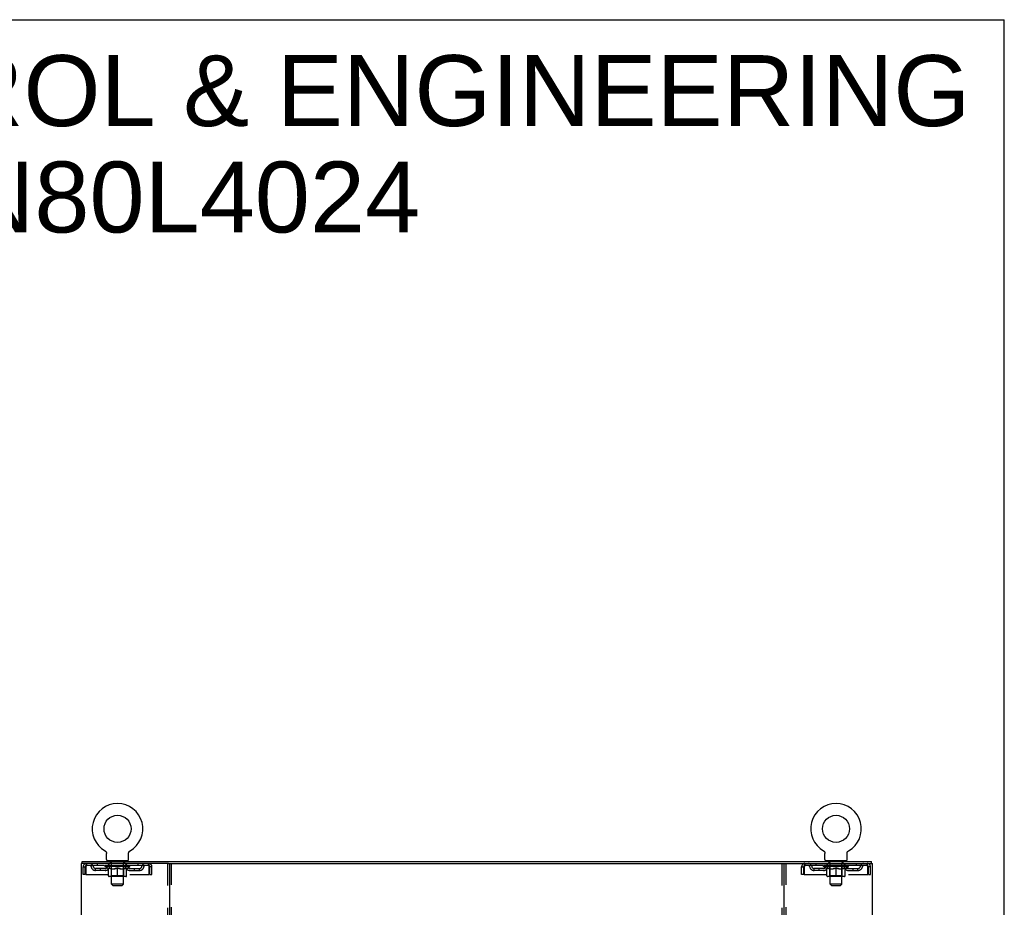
# Model space of a CAD drawing. Header units: inches. Extents: x 0 to 204, y 0 to 132.
# Tile 112 of 112: x 154 to 204, y 87 to 132. Entities that reach past the tile are written whole.
import ezdxf

# ---------------------------------------------------------------- set-up
doc = ezdxf.new("R2010")
doc.units = ezdxf.units.IN
doc.header["$LTSCALE"] = 11.243375
doc.header["$MEASUREMENT"] = 0
doc.linetypes.add('HIDDEN', pattern=[0.2, 0.1, -0.1])
doc.layers.get('0').update_dxf_attribs({"linetype": 'CONTINUOUS'})
doc.layers.add('DEFAULT_2', color=8, linetype='HIDDEN')
doc.layers.add('DIMENSIONS', color=7, linetype='CONTINUOUS')
doc.styles.get("Standard").update_dxf_attribs({"font": 'arial.ttf'})

msp = doc.modelspace()

# ---------------------------------------------------------------- linework, layer by layer
at = {"color": 7, "linetype": 'Continuous'}
for p, q in [((0, 132.275), (204.425, 132.275)), ((204.425, 0), (204.425, 132.275)), ((158.69, 89.998), (158.69, 89.998)), ((158.69, 89.998), (158.694, 89.995)), ((158.692, 89.996), (158.691, 89.997)), ((158.694, 89.995), (158.698, 89.992)), ((158.698, 89.992), (158.703, 89.989)), ((158.702, 89.99), (158.707, 89.986)), ((158.706, 89.987), (158.711, 89.983)), ((158.71, 89.983), (158.714, 89.98)), ((158.714, 89.98), (158.718, 89.977)), ((158.718, 89.977), (158.722, 89.973)), ((158.722, 89.973), (158.725, 89.969)), ((158.725, 89.969), (158.729, 89.965)), ((158.728, 89.966), (158.732, 89.961)), ((158.732, 89.962), (158.735, 89.957)), ((158.735, 89.958), (158.738, 89.953)), ((158.738, 89.953), (158.741, 89.949)), ((158.74, 89.949), (158.743, 89.945)), ((158.743, 89.945), (158.746, 89.94)), ((158.746, 89.94), (158.748, 89.936)), ((158.748, 89.936), (158.75, 89.931)), ((158.75, 89.931), (158.752, 89.926)), ((158.752, 89.927), (158.754, 89.922)), ((158.754, 89.922), (158.755, 89.917)), ((158.755, 89.917), (158.757, 89.912)), ((158.757, 89.912), (158.758, 89.907)), ((158.758, 89.907), (158.759, 89.902)), ((158.759, 89.902), (158.76, 89.897)), ((158.76, 89.897), (158.761, 89.892)), ((158.761, 89.892), (158.762, 89.887)), ((158.762, 89.877), (158.762, 89.873)), ((158.762, 89.559), (158.762, 89.873)), ((159.887, 89.559), (159.887, 89.873)), ((159.888, 89.887), (159.889, 89.892)), ((159.888, 89.882), (159.888, 89.887)), ((159.889, 89.892), (159.89, 89.897)), ((159.89, 89.897), (159.891, 89.902)), ((159.891, 89.902), (159.892, 89.907)), ((159.892, 89.907), (159.893, 89.912)), ((159.893, 89.912), (159.894, 89.917)), ((159.894, 89.917), (159.896, 89.922)), ((159.896, 89.922), (159.898, 89.927)), ((159.898, 89.926), (159.9, 89.931)), ((159.9, 89.931), (159.902, 89.936)), ((159.902, 89.936), (159.904, 89.94)), ((159.904, 89.94), (159.907, 89.945)), ((159.907, 89.945), (159.91, 89.949)), ((159.909, 89.949), (159.912, 89.953)), ((159.912, 89.953), (159.915, 89.958)), ((159.915, 89.957), (159.918, 89.962)), ((159.918, 89.961), (159.922, 89.966)), ((159.921, 89.965), (159.925, 89.969)), ((159.925, 89.969), (159.928, 89.973)), ((159.928, 89.973), (159.932, 89.977)), ((159.932, 89.977), (159.936, 89.98)), ((159.936, 89.98), (159.94, 89.983)), ((159.939, 89.983), (159.943, 89.987)), ((159.943, 89.986), (159.948, 89.99)), ((159.947, 89.989), (159.952, 89.992)), ((159.952, 89.992), (159.956, 89.995)), ((159.952, 89.992), (159.953, 89.993)), ((159.956, 89.995), (159.96, 89.998)), ((159.959, 89.997), (159.958, 89.996)), ((159.96, 89.998), (159.96, 89.998)), ((195.232, 89.998), (195.232, 89.998)), ((195.232, 89.998), (195.236, 89.995)), ((195.234, 89.996), (195.233, 89.997)), ((195.236, 89.995), (195.24, 89.992)), ((195.24, 89.992), (195.245, 89.989)), ((195.244, 89.99), (195.249, 89.986)), ((195.248, 89.987), (195.253, 89.983)), ((195.252, 89.983), (195.256, 89.98)), ((195.256, 89.98), (195.26, 89.977)), ((195.26, 89.977), (195.264, 89.973)), ((195.264, 89.973), (195.267, 89.969)), ((195.267, 89.969), (195.271, 89.965)), ((195.27, 89.966), (195.274, 89.961)), ((195.274, 89.962), (195.277, 89.957)), ((195.277, 89.958), (195.28, 89.953)), ((195.28, 89.953), (195.283, 89.949)), ((195.282, 89.949), (195.285, 89.945)), ((195.285, 89.945), (195.288, 89.94)), ((195.288, 89.94), (195.29, 89.936)), ((195.29, 89.936), (195.292, 89.931)), ((195.292, 89.931), (195.294, 89.926)), ((195.294, 89.927), (195.296, 89.922)), ((195.296, 89.922), (195.297, 89.917)), ((195.297, 89.917), (195.299, 89.912)), ((195.299, 89.912), (195.3, 89.907)), ((195.3, 89.907), (195.301, 89.902)), ((195.301, 89.902), (195.302, 89.897)), ((195.302, 89.897), (195.303, 89.892)), ((195.303, 89.892), (195.304, 89.887)), ((195.304, 89.877), (195.304, 89.873)), ((195.304, 89.559), (195.304, 89.873)), ((196.429, 89.559), (196.429, 89.873)), ((196.43, 89.887), (196.431, 89.892)), ((196.43, 89.882), (196.43, 89.887)), ((196.431, 89.892), (196.432, 89.897)), ((196.432, 89.897), (196.433, 89.902)), ((196.433, 89.902), (196.434, 89.907)), ((196.434, 89.907), (196.435, 89.912)), ((196.435, 89.912), (196.436, 89.917)), ((196.436, 89.917), (196.438, 89.922)), ((196.438, 89.922), (196.44, 89.927)), ((196.44, 89.926), (196.442, 89.931)), ((196.442, 89.931), (196.444, 89.936)), ((196.444, 89.936), (196.446, 89.94)), ((196.446, 89.94), (196.449, 89.945)), ((196.449, 89.945), (196.452, 89.949)), ((196.451, 89.949), (196.454, 89.953)), ((196.454, 89.953), (196.457, 89.958)), ((196.457, 89.957), (196.46, 89.962)), ((196.46, 89.961), (196.464, 89.966)), ((196.463, 89.965), (196.467, 89.969)), ((196.467, 89.969), (196.47, 89.973)), ((196.47, 89.973), (196.474, 89.977)), ((196.474, 89.977), (196.478, 89.98)), ((196.478, 89.98), (196.482, 89.983)), ((196.481, 89.983), (196.485, 89.987)), ((196.485, 89.986), (196.49, 89.99)), ((196.489, 89.989), (196.494, 89.992)), ((196.494, 89.992), (196.498, 89.995)), ((196.494, 89.992), (196.495, 89.993)), ((196.498, 89.995), (196.502, 89.998)), ((196.501, 89.997), (196.5, 89.996)), ((157.523, 89.356), (157.523, 89.46)), ((158.825, 89.49), (158.825, 89.46)), ((159.825, 89.49), (158.825, 89.49)), ((159.825, 89.49), (159.825, 89.46)), ((161.912, 89.356), (193.28, 89.356)), ((195.367, 89.49), (195.367, 89.46)), ((196.367, 89.49), (195.367, 89.49)), ((196.367, 89.49), (196.367, 89.46)), ((197.669, 89.356), (197.669, 89.46))]:
    msp.add_line(p, q, dxfattribs=at)
at = {"color": 3, "linetype": 'Continuous'}
for p, q in [((157.471, 89.356), (157.471, 9.564)), ((161.912, 89.356), (157.471, 89.356)), ((157.523, 89.46), (197.669, 89.46)), ((161.971, 89.356), (161.971, 9.564)), ((193.221, 9.564), (193.221, 89.356)), ((193.28, 89.356), (197.721, 89.356)), ((197.721, 9.564), (197.721, 89.356))]:
    msp.add_line(p, q, dxfattribs=at)
at = {"color": 7, "linetype": 'Continuous'}
for points in [[(158.762, 89.887), (158.762, 89.882), (158.762, 89.877)], [(159.887, 89.873), (159.888, 89.877), (159.888, 89.882)], [(159.887, 89.873), (159.888, 89.877), (159.888, 89.882)], [(195.304, 89.887), (195.304, 89.882), (195.304, 89.877)], [(196.429, 89.873), (196.43, 89.877), (196.43, 89.882)], [(196.429, 89.873), (196.43, 89.877), (196.43, 89.882)]]:
    msp.add_lwpolyline(points, dxfattribs=at)
for centre in [(159.325, 91.118), (195.867, 91.118)]:
    msp.add_circle(centre, 0.688, dxfattribs=at)
for centre, radius, start, end in [((159.325, 91.118), 1.288, 299.5053, 240.4947), ((195.867, 91.118), 1.288, 299.5053, 240.4947), ((158.831, 89.559), 0.069, 180, 265), ((159.818, 89.559), 0.069, 275, 360), ((195.373, 89.559), 0.069, 180, 265), ((196.36, 89.559), 0.069, 275, 360)]:
    msp.add_arc(centre, radius, start, end, dxfattribs=at)
at = {"layer": 'DEFAULT_2', "color": 8, "linetype": 'HIDDEN'}
for p, q in [((158.69, 89.998), (158.69, 89.998)), ((158.697, 89.993), (158.698, 89.992)), ((195.239, 89.993), (195.24, 89.992)), ((196.502, 89.998), (196.502, 89.998)), ((157.575, 88.793), (157.575, 89.189)), ((157.575, 89.189), (157.679, 89.189)), ((157.679, 88.793), (157.679, 89.189)), ((157.709, 89.189), (157.709, 88.793)), ((157.742, 89.356), (157.742, 89.252)), ((160.908, 89.252), (157.742, 89.252)), ((158.294, 89.356), (158.294, 89.252)), ((158.692, 89.205), (158.692, 89.252)), ((158.851, 89.093), (158.692, 89.205)), ((159.958, 89.205), (158.692, 89.205)), ((158.701, 89.245), (158.701, 89.252)), ((158.71, 89.242), (158.71, 89.245)), ((158.71, 89.242), (159.94, 89.242)), ((158.719, 89.242), (158.719, 89.245)), ((158.72, 89.242), (158.72, 89.245)), ((158.73, 89.245), (158.73, 89.252)), ((158.746, 89.242), (158.746, 89.245)), ((158.748, 89.242), (158.748, 89.245)), ((158.777, 89.245), (158.777, 89.252)), ((158.791, 89.242), (158.791, 89.245)), ((158.794, 89.242), (158.794, 89.245)), ((158.998, 89.245), (158.797, 89.245)), ((158.84, 89.245), (158.84, 89.252)), ((158.841, 89.242), (158.841, 89.245)), ((158.842, 89.242), (158.842, 89.245)), ((158.845, 89.242), (158.845, 89.245)), ((158.852, 89.242), (158.852, 89.245)), ((158.852, 89.242), (158.852, 89.245)), ((158.856, 89.242), (158.856, 89.245)), ((158.859, 89.242), (158.859, 89.246)), ((158.861, 88.73), (158.861, 89.137)), ((158.863, 89.242), (158.863, 89.245)), ((158.878, 89.242), (158.878, 89.245)), ((158.887, 89.252), (158.887, 89.356)), ((158.896, 89.242), (158.896, 89.247)), ((158.896, 89.242), (158.896, 89.245)), ((158.916, 89.242), (158.916, 89.245)), ((158.916, 89.242), (158.916, 89.245)), ((158.918, 89.245), (158.918, 89.252)), ((158.922, 89.49), (158.922, 89.46)), ((158.928, 89.242), (158.928, 89.245)), ((158.932, 89.242), (158.932, 89.245)), ((158.941, 89.242), (158.941, 89.245)), ((158.952, 89.242), (158.952, 89.249)), ((158.96, 89.4), (158.96, 89.48)), ((158.968, 89.242), (158.968, 89.245)), ((159.03, 89.39), (158.97, 89.39)), ((158.971, 89.242), (158.971, 89.245)), ((158.998, 89.242), (158.998, 89.245)), ((159.065, 89.245), (159.003, 89.245)), ((159.008, 89.245), (159.008, 89.252)), ((159.012, 88.733), (159.012, 89.202)), ((159.015, 89.242), (159.015, 89.245)), ((159.02, 89.242), (159.02, 89.245)), ((159.025, 88.309), (159.025, 89.38)), ((159.026, 89.242), (159.026, 89.25)), ((159.03, 89.242), (159.03, 89.245)), ((159.041, 89.242), (159.041, 89.245)), ((159.065, 89.242), (159.065, 89.245)), ((159.14, 89.245), (159.081, 89.245)), ((159.101, 89.242), (159.101, 89.245)), ((159.108, 89.245), (159.108, 89.252)), ((159.112, 89.242), (159.112, 89.245)), ((159.114, 89.242), (159.114, 89.251)), ((159.117, 89.242), (159.117, 89.245)), ((159.125, 89.242), (159.125, 89.245)), ((159.14, 89.242), (159.14, 89.245)), ((159.22, 89.245), (159.166, 89.245)), ((159.179, 89.242), (159.179, 89.245)), ((159.211, 89.245), (159.288, 89.249)), ((159.215, 89.245), (159.215, 89.252)), ((159.216, 89.251), (159.215, 89.252)), ((159.216, 89.245), (159.216, 89.251)), ((159.216, 89.242), (159.216, 89.245)), ((159.219, 89.242), (159.219, 89.245)), ((159.22, 89.242), (159.22, 89.245)), ((159.221, 89.242), (159.221, 89.245)), ((159.256, 89.245), (159.32, 89.245)), ((159.261, 89.242), (159.261, 89.245)), ((159.267, 89.245), (159.267, 89.248)), ((159.288, 89.245), (159.288, 89.249)), ((159.304, 89.242), (159.304, 89.245)), ((159.322, 89.245), (159.322, 89.245)), ((159.322, 89.242), (159.322, 89.245)), ((159.322, 89.242), (159.322, 89.245)), ((159.325, 89.245), (159.325, 89.252)), ((159.325, 89.252), (159.439, 89.245)), ((159.325, 88.693), (159.325, 89.137)), ((159.328, 89.242), (159.328, 89.245)), ((159.328, 89.242), (159.328, 89.245)), ((159.328, 89.245), (159.328, 89.245)), ((159.346, 89.242), (159.346, 89.245)), ((159.346, 89.245), (159.394, 89.245)), ((159.388, 89.242), (159.388, 89.245)), ((159.429, 89.242), (159.429, 89.245)), ((159.429, 89.242), (159.429, 89.245)), ((159.43, 89.245), (159.484, 89.245)), ((159.431, 89.242), (159.431, 89.245)), ((159.434, 89.251), (159.435, 89.252)), ((159.434, 89.245), (159.434, 89.251)), ((159.434, 89.242), (159.434, 89.245)), ((159.435, 89.245), (159.435, 89.252)), ((159.471, 89.242), (159.471, 89.245)), ((159.51, 89.242), (159.51, 89.245)), ((159.51, 89.245), (159.569, 89.245)), ((159.525, 89.242), (159.525, 89.245)), ((159.533, 89.242), (159.533, 89.245)), ((159.535, 89.242), (159.535, 89.251)), ((159.538, 89.242), (159.538, 89.245)), ((159.542, 89.245), (159.542, 89.252)), ((159.549, 89.242), (159.549, 89.245)), ((159.585, 89.242), (159.585, 89.245)), ((159.585, 89.245), (159.647, 89.245)), ((159.609, 89.242), (159.609, 89.245)), ((159.68, 89.39), (159.62, 89.39)), ((159.62, 89.242), (159.62, 89.245)), ((159.624, 89.242), (159.624, 89.25)), ((159.625, 88.309), (159.625, 89.38)), ((159.63, 89.242), (159.63, 89.245)), ((159.635, 89.242), (159.635, 89.245)), ((159.638, 88.733), (159.638, 89.202)), ((159.642, 89.245), (159.642, 89.252)), ((159.652, 89.242), (159.652, 89.245)), ((159.652, 89.245), (159.853, 89.245)), ((159.679, 89.242), (159.679, 89.245)), ((159.682, 89.242), (159.682, 89.245)), ((159.69, 89.4), (159.69, 89.48)), ((159.698, 89.242), (159.698, 89.249)), ((159.709, 89.242), (159.709, 89.245)), ((159.718, 89.242), (159.718, 89.245)), ((159.722, 89.242), (159.722, 89.245)), ((159.728, 89.49), (159.728, 89.46)), ((159.732, 89.245), (159.732, 89.252)), ((159.733, 89.242), (159.733, 89.245)), ((159.734, 89.242), (159.734, 89.245)), ((159.754, 89.242), (159.754, 89.247)), ((159.754, 89.242), (159.754, 89.245)), ((159.762, 89.252), (159.762, 89.356)), ((159.772, 89.242), (159.772, 89.245)), ((159.787, 89.242), (159.787, 89.245)), ((159.788, 88.73), (159.788, 89.137)), ((159.791, 89.242), (159.791, 89.246)), ((159.794, 89.242), (159.794, 89.245)), ((159.798, 89.242), (159.798, 89.245)), ((159.798, 89.242), (159.798, 89.245)), ((159.799, 89.093), (159.958, 89.205)), ((159.805, 89.242), (159.805, 89.245)), ((159.808, 89.242), (159.808, 89.245)), ((159.809, 89.242), (159.809, 89.245)), ((159.81, 89.245), (159.81, 89.252)), ((159.856, 89.242), (159.856, 89.245)), ((159.859, 89.242), (159.859, 89.245)), ((159.873, 89.245), (159.873, 89.252)), ((159.902, 89.242), (159.902, 89.245)), ((159.904, 89.242), (159.904, 89.245)), ((159.92, 89.245), (159.92, 89.252)), ((159.93, 89.242), (159.93, 89.245)), ((159.931, 89.242), (159.931, 89.245)), ((159.94, 89.242), (159.94, 89.245)), ((159.949, 89.245), (159.949, 89.252)), ((159.958, 89.205), (159.958, 89.252)), ((160.356, 89.356), (160.356, 89.252)), ((160.908, 89.252), (160.908, 89.356)), ((160.941, 88.793), (160.941, 89.189)), ((160.971, 88.793), (160.971, 89.189)), ((161.075, 89.189), (160.971, 89.189)), ((161.075, 88.793), (161.075, 89.189)), ((161.867, 89.356), (161.867, 9.564)), ((162.075, 9.564), (162.075, 89.356)), ((193.117, 89.356), (193.117, 9.564)), ((193.325, 9.564), (193.325, 89.356)), ((194.117, 88.793), (194.117, 89.189)), ((194.117, 89.189), (194.221, 89.189)), ((194.221, 88.793), (194.221, 89.189)), ((194.251, 89.189), (194.251, 88.793)), ((194.284, 89.356), (194.284, 89.252)), ((197.45, 89.252), (194.284, 89.252)), ((194.836, 89.356), (194.836, 89.252)), ((195.234, 89.205), (195.234, 89.252)), ((196.5, 89.205), (195.234, 89.205)), ((195.393, 89.093), (195.234, 89.205)), ((195.243, 89.245), (195.243, 89.252)), ((195.252, 89.242), (195.252, 89.245)), ((195.252, 89.242), (196.482, 89.242)), ((195.261, 89.242), (195.261, 89.245)), ((195.262, 89.242), (195.262, 89.245)), ((195.272, 89.245), (195.272, 89.252)), ((195.288, 89.242), (195.288, 89.245)), ((195.29, 89.242), (195.29, 89.245)), ((195.319, 89.245), (195.319, 89.252)), ((195.333, 89.242), (195.333, 89.245)), ((195.336, 89.242), (195.336, 89.245)), ((195.54, 89.245), (195.339, 89.245)), ((195.382, 89.245), (195.382, 89.252)), ((195.383, 89.242), (195.383, 89.245)), ((195.384, 89.242), (195.384, 89.245)), ((195.387, 89.242), (195.387, 89.245)), ((195.394, 89.242), (195.394, 89.245)), ((195.394, 89.242), (195.394, 89.245)), ((195.398, 89.242), (195.398, 89.245)), ((195.401, 89.242), (195.401, 89.246)), ((195.403, 88.73), (195.403, 89.137)), ((195.405, 89.242), (195.405, 89.245)), ((195.42, 89.242), (195.42, 89.245)), ((195.429, 89.252), (195.429, 89.356)), ((195.438, 89.242), (195.438, 89.247)), ((195.438, 89.242), (195.438, 89.245)), ((195.458, 89.242), (195.458, 89.245)), ((195.458, 89.242), (195.458, 89.245)), ((195.46, 89.245), (195.46, 89.252)), ((195.464, 89.49), (195.464, 89.46)), ((195.47, 89.242), (195.47, 89.245)), ((195.474, 89.242), (195.474, 89.245)), ((195.483, 89.242), (195.483, 89.245)), ((195.494, 89.242), (195.494, 89.249)), ((195.502, 89.4), (195.502, 89.48)), ((195.51, 89.242), (195.51, 89.245)), ((195.572, 89.39), (195.512, 89.39)), ((195.513, 89.242), (195.513, 89.245)), ((195.54, 89.242), (195.54, 89.245)), ((195.607, 89.245), (195.545, 89.245)), ((195.55, 89.245), (195.55, 89.252)), ((195.554, 88.733), (195.554, 89.202)), ((195.557, 89.242), (195.557, 89.245)), ((195.562, 89.242), (195.562, 89.245)), ((195.567, 88.309), (195.567, 89.38)), ((195.568, 89.242), (195.568, 89.25)), ((195.572, 89.242), (195.572, 89.245)), ((195.583, 89.242), (195.583, 89.245)), ((195.607, 89.242), (195.607, 89.245)), ((195.682, 89.245), (195.623, 89.245)), ((195.643, 89.242), (195.643, 89.245)), ((195.65, 89.245), (195.65, 89.252)), ((195.654, 89.242), (195.654, 89.245)), ((195.656, 89.242), (195.656, 89.251)), ((195.659, 89.242), (195.659, 89.245)), ((195.667, 89.242), (195.667, 89.245)), ((195.682, 89.242), (195.682, 89.245)), ((195.762, 89.245), (195.708, 89.245)), ((195.721, 89.242), (195.721, 89.245)), ((195.753, 89.245), (195.83, 89.249)), ((195.757, 89.245), (195.757, 89.252)), ((195.758, 89.251), (195.757, 89.252)), ((195.758, 89.245), (195.758, 89.251)), ((195.758, 89.242), (195.758, 89.245)), ((195.761, 89.242), (195.761, 89.245)), ((195.762, 89.242), (195.762, 89.245)), ((195.763, 89.242), (195.763, 89.245)), ((195.798, 89.245), (195.862, 89.245)), ((195.803, 89.242), (195.803, 89.245)), ((195.809, 89.245), (195.809, 89.248)), ((195.83, 89.245), (195.83, 89.249)), ((195.846, 89.242), (195.846, 89.245)), ((195.864, 89.245), (195.864, 89.245)), ((195.864, 89.242), (195.864, 89.245)), ((195.864, 89.242), (195.864, 89.245)), ((195.867, 89.245), (195.867, 89.252)), ((195.867, 89.252), (195.981, 89.245)), ((195.867, 88.693), (195.867, 89.137)), ((195.87, 89.242), (195.87, 89.245)), ((195.87, 89.242), (195.87, 89.245)), ((195.87, 89.245), (195.87, 89.245)), ((195.888, 89.242), (195.888, 89.245)), ((195.888, 89.245), (195.936, 89.245)), ((195.93, 89.242), (195.93, 89.245)), ((195.971, 89.242), (195.971, 89.245)), ((195.971, 89.242), (195.971, 89.245)), ((195.972, 89.245), (196.026, 89.245)), ((195.973, 89.242), (195.973, 89.245)), ((195.976, 89.251), (195.977, 89.252)), ((195.976, 89.245), (195.976, 89.251)), ((195.976, 89.242), (195.976, 89.245)), ((195.977, 89.245), (195.977, 89.252)), ((196.013, 89.242), (196.013, 89.245)), ((196.052, 89.242), (196.052, 89.245)), ((196.052, 89.245), (196.111, 89.245)), ((196.067, 89.242), (196.067, 89.245)), ((196.075, 89.242), (196.075, 89.245)), ((196.077, 89.242), (196.077, 89.251)), ((196.08, 89.242), (196.08, 89.245)), ((196.084, 89.245), (196.084, 89.252)), ((196.091, 89.242), (196.091, 89.245)), ((196.127, 89.242), (196.127, 89.245)), ((196.127, 89.245), (196.189, 89.245)), ((196.151, 89.242), (196.151, 89.245)), ((196.222, 89.39), (196.162, 89.39)), ((196.162, 89.242), (196.162, 89.245)), ((196.166, 89.242), (196.166, 89.25)), ((196.167, 88.309), (196.167, 89.38)), ((196.172, 89.242), (196.172, 89.245)), ((196.177, 89.242), (196.177, 89.245)), ((196.18, 88.733), (196.18, 89.202)), ((196.184, 89.245), (196.184, 89.252)), ((196.194, 89.242), (196.194, 89.245)), ((196.194, 89.245), (196.395, 89.245)), ((196.221, 89.242), (196.221, 89.245)), ((196.224, 89.242), (196.224, 89.245)), ((196.232, 89.4), (196.232, 89.48)), ((196.24, 89.242), (196.24, 89.249)), ((196.251, 89.242), (196.251, 89.245)), ((196.26, 89.242), (196.26, 89.245)), ((196.264, 89.242), (196.264, 89.245)), ((196.27, 89.49), (196.27, 89.46)), ((196.274, 89.245), (196.274, 89.252)), ((196.275, 89.242), (196.275, 89.245)), ((196.276, 89.242), (196.276, 89.245)), ((196.296, 89.242), (196.296, 89.247)), ((196.296, 89.242), (196.296, 89.245)), ((196.304, 89.252), (196.304, 89.356)), ((196.314, 89.242), (196.314, 89.245)), ((196.329, 89.242), (196.329, 89.245)), ((196.33, 88.73), (196.33, 89.137)), ((196.333, 89.242), (196.333, 89.246)), ((196.336, 89.242), (196.336, 89.245)), ((196.34, 89.242), (196.34, 89.245)), ((196.34, 89.242), (196.34, 89.245)), ((196.341, 89.093), (196.5, 89.205)), ((196.347, 89.242), (196.347, 89.245)), ((196.35, 89.242), (196.35, 89.245)), ((196.351, 89.242), (196.351, 89.245)), ((196.352, 89.245), (196.352, 89.252)), ((196.398, 89.242), (196.398, 89.245)), ((196.401, 89.242), (196.401, 89.245)), ((196.415, 89.245), (196.415, 89.252)), ((196.444, 89.242), (196.444, 89.245)), ((196.446, 89.242), (196.446, 89.245)), ((196.462, 89.245), (196.462, 89.252)), ((196.472, 89.242), (196.472, 89.245)), ((196.473, 89.242), (196.473, 89.245)), ((196.482, 89.242), (196.482, 89.245)), ((196.491, 89.245), (196.491, 89.252)), ((196.5, 89.205), (196.5, 89.252)), ((196.898, 89.356), (196.898, 89.252)), ((197.45, 89.252), (197.45, 89.356)), ((197.483, 88.793), (197.483, 89.189)), ((197.513, 88.793), (197.513, 89.189)), ((197.617, 89.189), (197.513, 89.189)), ((197.617, 88.793), (197.617, 89.189)), ((157.679, 88.793), (157.575, 88.793)), ((157.709, 88.793), (160.941, 88.793)), ((158.21, 89.001), (158.21, 89.105)), ((158.693, 89.105), (158.21, 89.105)), ((158.693, 89.001), (158.21, 89.001)), ((158.46, 89.001), (158.46, 89.105)), ((158.851, 89.093), (158.861, 89.093)), ((159.751, 88.693), (158.899, 88.693)), ((159.012, 88.733), (158.972, 88.693)), ((159.004, 89.093), (159.184, 89.093)), ((159.638, 88.733), (159.012, 88.733)), ((159.466, 89.093), (159.646, 89.093)), ((159.638, 88.733), (159.678, 88.693)), ((159.788, 89.093), (159.799, 89.093)), ((159.957, 89.105), (160.44, 89.105)), ((159.957, 89.001), (160.44, 89.001)), ((160.19, 89.001), (160.19, 89.105)), ((160.44, 89.001), (160.44, 89.105)), ((160.971, 88.793), (161.075, 88.793)), ((194.221, 88.793), (194.117, 88.793)), ((194.251, 88.793), (197.483, 88.793)), ((194.752, 89.001), (194.752, 89.105)), ((195.235, 89.105), (194.752, 89.105)), ((195.235, 89.001), (194.752, 89.001)), ((195.002, 89.001), (195.002, 89.105)), ((195.393, 89.093), (195.403, 89.093)), ((196.293, 88.693), (195.441, 88.693)), ((195.554, 88.733), (195.514, 88.693)), ((195.546, 89.093), (195.726, 89.093)), ((196.18, 88.733), (195.554, 88.733)), ((196.008, 89.093), (196.188, 89.093)), ((196.18, 88.733), (196.22, 88.693)), ((196.33, 89.093), (196.341, 89.093)), ((196.499, 89.105), (196.982, 89.105)), ((196.499, 89.001), (196.982, 89.001)), ((196.732, 89.001), (196.732, 89.105)), ((196.982, 89.001), (196.982, 89.105)), ((197.513, 88.793), (197.617, 88.793)), ((159.094, 88.24), (159.025, 88.309)), ((159.625, 88.309), (159.025, 88.309)), ((159.094, 88.24), (159.556, 88.24)), ((159.556, 88.24), (159.625, 88.309)), ((196.167, 88.309), (195.567, 88.309)), ((195.636, 88.24), (195.567, 88.309)), ((195.636, 88.24), (196.098, 88.24)), ((196.098, 88.24), (196.167, 88.309))]:
    msp.add_line(p, q, dxfattribs=at)
for points in [[(157.742, 89.356), (157.74, 89.354), (157.737, 89.351), (157.735, 89.346), (157.733, 89.339), (157.73, 89.33), (157.728, 89.319), (157.725, 89.307), (157.723, 89.293), (157.721, 89.277), (157.718, 89.261), (157.716, 89.244), (157.714, 89.226), (157.711, 89.207), (157.709, 89.189)], [(157.742, 89.252), (157.74, 89.251), (157.737, 89.25), (157.735, 89.248), (157.733, 89.245), (157.73, 89.242), (157.728, 89.238), (157.725, 89.233), (157.723, 89.228), (157.721, 89.222), (157.718, 89.216), (157.716, 89.209), (157.714, 89.203), (157.711, 89.196), (157.709, 89.189)], [(159.011, 89.093), (158.987, 89.098), (158.962, 89.103), (158.937, 89.11), (158.912, 89.118), (158.887, 89.127), (158.861, 89.137)], [(158.861, 89.136), (158.886, 89.126), (158.91, 89.118), (158.934, 89.11), (158.957, 89.103), (158.981, 89.098), (159.004, 89.093)], [(159.325, 89.137), (159.299, 89.127), (159.273, 89.118), (159.248, 89.11), (159.223, 89.103), (159.199, 89.098), (159.174, 89.093)], [(159.184, 89.093), (159.207, 89.098), (159.23, 89.103), (159.254, 89.11), (159.277, 89.117), (159.301, 89.126), (159.325, 89.135)], [(159.476, 89.093), (159.451, 89.098), (159.426, 89.103), (159.401, 89.11), (159.376, 89.118), (159.351, 89.127), (159.325, 89.137)], [(159.325, 89.135), (159.349, 89.126), (159.373, 89.117), (159.397, 89.11), (159.42, 89.103), (159.443, 89.098), (159.466, 89.093)], [(159.788, 89.137), (159.763, 89.127), (159.737, 89.118), (159.712, 89.11), (159.688, 89.103), (159.663, 89.098), (159.639, 89.093)], [(159.646, 89.093), (159.67, 89.098), (159.693, 89.104), (159.717, 89.11), (159.74, 89.118), (159.764, 89.126), (159.788, 89.136)], [(160.941, 89.189), (160.939, 89.207), (160.936, 89.226), (160.934, 89.244), (160.932, 89.261), (160.929, 89.277), (160.927, 89.293), (160.924, 89.307), (160.922, 89.319), (160.92, 89.33), (160.917, 89.339), (160.915, 89.346), (160.913, 89.351), (160.91, 89.354), (160.908, 89.356)], [(160.941, 89.189), (160.939, 89.196), (160.936, 89.203), (160.934, 89.209), (160.932, 89.216), (160.929, 89.222), (160.927, 89.228), (160.924, 89.233), (160.922, 89.238), (160.92, 89.242), (160.917, 89.245), (160.915, 89.248), (160.913, 89.25), (160.91, 89.251), (160.908, 89.252)], [(194.284, 89.356), (194.282, 89.354), (194.279, 89.351), (194.277, 89.346), (194.275, 89.339), (194.272, 89.33), (194.27, 89.319), (194.267, 89.307), (194.265, 89.293), (194.263, 89.277), (194.26, 89.261), (194.258, 89.244), (194.256, 89.226), (194.253, 89.207), (194.251, 89.189)], [(194.284, 89.252), (194.282, 89.251), (194.279, 89.25), (194.277, 89.248), (194.275, 89.245), (194.272, 89.242), (194.27, 89.238), (194.267, 89.233), (194.265, 89.228), (194.263, 89.222), (194.26, 89.216), (194.258, 89.209), (194.256, 89.203), (194.253, 89.196), (194.251, 89.189)], [(195.553, 89.093), (195.529, 89.098), (195.504, 89.103), (195.479, 89.11), (195.454, 89.118), (195.429, 89.127), (195.403, 89.137)], [(195.403, 89.136), (195.428, 89.126), (195.452, 89.118), (195.476, 89.11), (195.499, 89.103), (195.523, 89.098), (195.546, 89.093)], [(195.867, 89.137), (195.841, 89.127), (195.815, 89.118), (195.79, 89.11), (195.765, 89.103), (195.741, 89.098), (195.716, 89.093)], [(195.726, 89.093), (195.749, 89.098), (195.772, 89.103), (195.796, 89.11), (195.819, 89.117), (195.843, 89.126), (195.867, 89.135)], [(196.018, 89.093), (195.993, 89.098), (195.968, 89.103), (195.943, 89.11), (195.918, 89.118), (195.893, 89.127), (195.867, 89.137)], [(195.867, 89.135), (195.891, 89.126), (195.915, 89.117), (195.939, 89.11), (195.962, 89.103), (195.985, 89.098), (196.008, 89.093)], [(196.33, 89.137), (196.305, 89.127), (196.279, 89.118), (196.254, 89.11), (196.23, 89.103), (196.205, 89.098), (196.181, 89.093)], [(196.188, 89.093), (196.212, 89.098), (196.235, 89.104), (196.259, 89.11), (196.282, 89.118), (196.306, 89.126), (196.33, 89.136)], [(197.483, 89.189), (197.481, 89.207), (197.478, 89.226), (197.476, 89.244), (197.474, 89.261), (197.471, 89.277), (197.469, 89.293), (197.466, 89.307), (197.464, 89.319), (197.462, 89.33), (197.459, 89.339), (197.457, 89.346), (197.455, 89.351), (197.452, 89.354), (197.45, 89.356)], [(197.483, 89.189), (197.481, 89.196), (197.478, 89.203), (197.476, 89.209), (197.474, 89.216), (197.471, 89.222), (197.469, 89.228), (197.466, 89.233), (197.464, 89.238), (197.462, 89.242), (197.459, 89.245), (197.457, 89.248), (197.455, 89.25), (197.452, 89.251), (197.45, 89.252)]]:
    msp.add_lwpolyline(points, dxfattribs=at)
for centre, radius, start, end in [((157.742, 89.189), 0.167, 90, 180), ((157.742, 89.189), 0.063, 90, 180), ((157.921, 89.189), 0.167, 8.0716, 90), ((157.922, 89.189), 0.0625, 7.9863, 90), ((158.21, 89.23), 0.229, 187.9863, 270), ((158.21, 89.23), 0.125, 188.0716, 270), ((158.693, 89.23), 0.125, 270, 351.9284), ((158.693, 89.23), 0.229, 270, 352.0137), ((158.982, 89.189), 0.167, 90, 171.9284), ((158.831, 89.559), 0.069, 265, 270), ((158.982, 89.189), 0.0625, 90, 172.0137), ((158.95, 89.48), 0.01, 0, 90), ((158.97, 89.4), 0.01, 180, 270), ((158.972, 89.202), 0.0398, 0, 90), ((159.015, 89.38), 0.01, 0, 90), ((159.635, 89.38), 0.01, 90, 180), ((159.678, 89.202), 0.0398, 90, 180), ((159.667, 89.189), 0.167, 8.0716, 90), ((159.668, 89.189), 0.0625, 7.9863, 90), ((159.68, 89.4), 0.01, 270, 360), ((159.7, 89.48), 0.01, 90, 180), ((159.957, 89.23), 0.229, 187.9863, 270), ((159.818, 89.559), 0.069, 270, 275), ((159.957, 89.23), 0.125, 188.0716, 270), ((160.44, 89.23), 0.125, 270, 351.9284), ((160.44, 89.23), 0.229, 270, 352.0137), ((160.729, 89.189), 0.167, 90, 171.9284), ((160.728, 89.189), 0.0625, 90, 172.0137), ((160.908, 89.189), 0.167, 0, 90), ((160.908, 89.189), 0.063, 0, 90), ((194.284, 89.189), 0.167, 90, 180), ((194.284, 89.189), 0.063, 90, 180), ((194.463, 89.189), 0.167, 8.0716, 90), ((194.464, 89.189), 0.0625, 7.9863, 90), ((194.752, 89.23), 0.229, 187.9863, 270), ((194.752, 89.23), 0.125, 188.0716, 270), ((195.235, 89.23), 0.125, 270, 351.9284), ((195.235, 89.23), 0.229, 270, 352.0137), ((195.524, 89.189), 0.167, 90, 171.9284), ((195.373, 89.559), 0.069, 265, 270), ((195.524, 89.189), 0.0625, 90, 172.0137), ((195.492, 89.48), 0.01, 0, 90), ((195.512, 89.4), 0.01, 180, 270), ((195.514, 89.202), 0.0398, 0, 90), ((195.557, 89.38), 0.01, 0, 90), ((196.177, 89.38), 0.01, 90, 180), ((196.22, 89.202), 0.0398, 90, 180), ((196.209, 89.189), 0.167, 8.0716, 90), ((196.21, 89.189), 0.0625, 7.9863, 90), ((196.222, 89.4), 0.01, 270, 360), ((196.242, 89.48), 0.01, 90, 180), ((196.499, 89.23), 0.229, 187.9863, 270), ((196.36, 89.559), 0.069, 270, 275), ((196.499, 89.23), 0.125, 188.0716, 270), ((196.982, 89.23), 0.125, 270, 351.9284), ((196.982, 89.23), 0.229, 270, 352.0137), ((197.271, 89.189), 0.167, 90, 171.9284), ((197.27, 89.189), 0.0625, 90, 172.0137), ((197.45, 89.189), 0.167, 0, 90), ((197.45, 89.189), 0.063, 0, 90), ((158.899, 88.73), 0.0371, 180, 270), ((159.751, 88.73), 0.0371, 270, 360), ((195.441, 88.73), 0.0371, 180, 270), ((196.293, 88.73), 0.0371, 270, 360)]:
    msp.add_arc(centre, radius, start, end, dxfattribs=at)
for centre, major_axis, ratio, start_param, end_param in [((159.325, 89.252), (0.633, 0.007), 0.05963, 2.96643, 3.140963), ((158.672, 89.24), (0.198, 0), 0.060556, 0.430652, 1.470503), ((159.325, 89.252), (0.633, 0), 0.060556, -3.141593, -2.96706), ((158.672, 89.233), (0.198, 0.002), 0.05963, 1.376596, 1.469874), ((159.325, 89.252), (0.633, 0.013), 0.05688, 2.791345, 2.965878), ((158.648, 89.24), (0.198, 0.002), 0.05963, 0.25549, 1.295341), ((158.716, 89.24), (0.198, -0.002), 0.05963, 0.605815, 1.645666), ((159.325, 89.252), (0.633, -0.007), 0.05963, -2.96643, -2.791898), ((158.716, 89.233), (0.198, 0), 0.060556, 1.551758, 1.645036), ((158.648, 89.233), (0.198, 0.004), 0.05688, 1.20151, 1.294789), ((158.717, 89.235), (0.164, 0.002), 0.05963, 1.065228, 1.614276), ((158.697, 89.235), (0.164, 0.003), 0.05688, 0.890143, 1.43919), ((158.755, 89.235), (0.164, 0), 0.060556, 1.240391, 1.789438), ((159.325, 89.252), (0.633, 0.019), 0.052395, 2.616403, 2.790936), ((158.644, 89.24), (0.198, 0.004), 0.05688, 0.080405, 1.120256), ((158.779, 89.24), (0.198, -0.004), 0.05688, 0.7809, 1.820751), ((159.325, 89.252), (0.633, -0.013), 0.05688, -2.791345, -2.616812), ((158.779, 89.233), (0.198, -0.002), 0.05963, 1.72692, 1.820198), ((158.644, 89.233), (0.198, 0.006), 0.052395, 1.026568, 1.119847), ((158.697, 89.235), (0.164, 0.005), 0.052395, 0.715201, 1.264248), ((158.811, 89.235), (0.164, -0.002), 0.05963, 1.415553, 1.9646), ((159.325, 89.252), (0.633, 0.025), 0.046319, 2.441654, 2.616187), ((158.858, 89.24), (0.198, -0.006), 0.052395, 0.955842, 1.995693), ((159.325, 89.252), (0.633, -0.019), 0.052395, -2.616403, -2.44187), ((158.661, 89.24), (0.198, 0.006), 0.052395, -0.094537, 0.945314), ((158.858, 89.233), (0.198, -0.004), 0.05688, 1.902006, 1.995284), ((158.661, 89.233), (0.198, 0.008), 0.046319, 0.851819, 0.945098), ((158.715, 89.235), (0.164, 0.006), 0.046319, 0.540452, 1.089499), ((158.882, 89.235), (0.164, -0.003), 0.05688, 1.590638, 2.139686), ((159.325, 89.252), (0.633, 0.029), 0.038841, 2.267123, 2.441656), ((158.951, 89.24), (0.198, -0.008), 0.046319, 1.130591, 2.170442), ((158.698, 89.24), (0.198, 0.008), 0.046319, -0.269286, 0.770565), ((159.325, 89.252), (0.633, -0.025), 0.046319, -2.441654, -2.267121), ((158.951, 89.233), (0.198, -0.006), 0.052395, 2.076947, 2.170226), ((158.698, 89.233), (0.198, 0.009), 0.038841, 0.677289, 0.770567), ((158.752, 89.235), (0.164, 0.008), 0.038841, 0.365921, 0.914969), ((158.967, 89.235), (0.164, -0.005), 0.052395, 1.76558, 2.314627), ((159.325, 89.252), (0.633, 0.033), 0.030195, 2.09281, 2.267343), ((159.056, 89.24), (0.198, -0.009), 0.038841, 1.305122, 2.344973), ((158.754, 89.24), (0.198, 0.009), 0.038841, -0.443817, 0.596034), ((159.325, 89.252), (0.633, -0.029), 0.038841, -2.267123, -2.092591), ((159.056, 89.233), (0.198, -0.008), 0.046319, 2.251696, 2.344975), ((158.754, 89.233), (0.198, 0.01), 0.030195, 0.502975, 0.596254), ((158.807, 89.235), (0.164, 0.009), 0.030195, 0.191608, 0.740655), ((159.062, 89.235), (0.164, -0.006), 0.046319, 1.940329, 2.489376), ((158.828, 89.24), (0.198, 0.01), 0.030195, -0.61813, 0.421721), ((159.325, 89.252), (0.633, 0.036), 0.020645, 1.918687, 2.09322), ((159.169, 89.24), (0.198, -0.01), 0.030195, 1.479435, 2.519286), ((159.325, 89.252), (0.633, -0.033), 0.030195, -2.09281, -1.918277), ((159.169, 89.233), (0.198, -0.009), 0.038841, 2.426227, 2.519505), ((158.828, 89.233), (0.198, 0.011), 0.020645, 0.328852, 0.422131), ((158.877, 89.235), (0.164, 0.009), 0.020645, 0.017485, 0.566532), ((159.166, 89.235), (0.164, -0.008), 0.038841, 2.11486, 2.663907), ((158.916, 89.24), (0.198, 0.011), 0.020645, -0.792253, 0.247598), ((159.325, 89.252), (0.633, 0.038), 0.010478, 1.744704, 1.919237), ((159.287, 89.24), (0.198, -0.011), 0.020645, 1.653558, 2.693409), ((159.325, 89.252), (0.633, -0.036), 0.020645, -1.918687, -1.744154), ((159.287, 89.233), (0.198, -0.01), 0.030195, 2.60054, 2.693819), ((158.916, 89.233), (0.198, 0.012), 0.010478, 0.154869, 0.248148), ((158.96, 89.235), (0.164, 0.01), 0.010478, 6.126688, 6.675735), ((159.274, 89.235), (0.164, -0.009), 0.030195, 2.289173, 2.83822), ((159.017, 89.24), (0.198, 0.012), 0.010478, -0.966236, -0.000846), ((159.406, 89.24), (0.198, -0.012), 0.010478, 1.827541, 2.867392), ((159.325, 89.252), (0.633, -0.038), 0.010478, -1.744704, -1.570171), ((159.406, 89.233), (0.198, -0.011), 0.020645, 2.774664, 2.867942), ((159.384, 89.235), (0.164, -0.009), 0.020645, 2.463296, 3.012344), ((159.244, 89.24), (0.198, 0.012), 0.010478, 0.274201, 1.314052), ((159.158, 89.235), (0.164, 0.01), 0.010478, -0.000298, 0.504314), ((159.128, 89.233), (0.198, 0.012), 0.010478, 0.192946, 0.399283), ((159.325, 89.252), (0.633, 0.038), 0.010478, -1.578586, -1.396888), ((159.522, 89.233), (0.198, -0.012), 0.010478, 2.948646, 3.041925), ((159.492, 89.235), (0.164, -0.01), 0.010478, 2.637279, 3.142076), ((159.363, 89.24), (0.198, 0.011), 0.020645, 0.448184, 1.488034), ((159.266, 89.235), (0.164, 0.009), 0.020645, 0.129249, 0.678296), ((159.244, 89.233), (0.198, 0.011), 0.020645, 0.273651, 0.366929), ((159.633, 89.24), (0.198, -0.012), 0.010478, -3.140747, -2.175357), ((159.325, 89.252), (0.633, 0.036), 0.020645, -1.397439, -1.222906), ((159.325, 89.252), (0.633, -0.038), 0.010478, 1.222355, 1.396888), ((159.481, 89.24), (0.198, 0.01), 0.030195, 0.622307, 1.662158), ((159.376, 89.235), (0.164, 0.009), 0.030195, 0.303372, 0.852419), ((159.69, 89.235), (0.164, -0.01), 0.010478, 2.749043, 3.29809), ((159.734, 89.24), (0.198, -0.011), 0.020645, 2.893995, 3.933846), ((159.363, 89.233), (0.198, 0.01), 0.030195, 0.447774, 0.541052), ((159.734, 89.233), (0.198, -0.012), 0.010478, 2.893445, 2.986723), ((159.594, 89.24), (0.198, 0.009), 0.038841, 0.79662, 1.836471), ((159.325, 89.252), (0.633, 0.033), 0.030195, -1.223315, -1.048783), ((159.325, 89.252), (0.633, -0.036), 0.020645, 1.048373, 1.222906), ((159.484, 89.235), (0.164, 0.008), 0.038841, 0.477686, 1.026733), ((159.773, 89.235), (0.164, -0.009), 0.020645, 2.57506, 3.124108), ((159.822, 89.24), (0.198, -0.01), 0.030195, 2.719872, 3.759723), ((159.699, 89.24), (0.198, 0.008), 0.046319, 0.971151, 2.011002), ((159.481, 89.233), (0.198, 0.009), 0.038841, 0.622087, 0.715366), ((159.822, 89.233), (0.198, -0.011), 0.020645, 2.719462, 2.812741), ((159.325, 89.252), (0.633, 0.029), 0.038841, -1.049002, -0.874469), ((159.325, 89.252), (0.633, -0.033), 0.030195, 0.87425, 1.048783), ((159.588, 89.235), (0.164, 0.006), 0.046319, 0.652216, 1.201263), ((159.792, 89.24), (0.198, 0.006), 0.052395, 1.1459, 2.185751), ((159.843, 89.235), (0.164, -0.009), 0.030195, 2.400937, 2.949985), ((159.896, 89.24), (0.198, -0.009), 0.038841, 2.545558, 3.585409), ((159.683, 89.235), (0.164, 0.005), 0.052395, 0.826965, 1.376012), ((159.594, 89.233), (0.198, 0.008), 0.046319, 0.796618, 0.889896), ((159.896, 89.233), (0.198, -0.01), 0.030195, 2.545339, 2.638617), ((159.871, 89.24), (0.198, 0.004), 0.05688, 1.320842, 2.360692), ((159.325, 89.252), (0.633, 0.025), 0.046319, -0.874471, -0.699939), ((159.325, 89.252), (0.633, -0.029), 0.038841, 0.699936, 0.874469), ((159.952, 89.24), (0.198, -0.008), 0.046319, 2.371028, 3.410879), ((159.898, 89.235), (0.164, -0.008), 0.038841, 2.226624, 2.775671), ((159.934, 89.24), (0.198, 0.002), 0.05963, 1.495927, 2.535778), ((159.768, 89.235), (0.164, 0.003), 0.05688, 1.001907, 1.550954), ((159.989, 89.24), (0.198, -0.006), 0.052395, 2.196279, 3.23613), ((159.699, 89.233), (0.198, 0.006), 0.052395, 0.971367, 1.064645), ((159.935, 89.235), (0.164, -0.006), 0.046319, 2.052093, 2.601141), ((159.978, 89.24), (0.198, 0), 0.060556, 1.671089, 2.71094), ((159.952, 89.233), (0.198, -0.009), 0.038841, 2.371026, 2.464304), ((160.006, 89.24), (0.198, -0.004), 0.05688, 2.021337, 3.061188), ((159.325, 89.252), (0.633, 0.019), 0.052395, -0.699723, -0.52519), ((159.325, 89.252), (0.633, -0.025), 0.046319, 0.525406, 0.699939), ((160.002, 89.24), (0.198, -0.002), 0.05963, 1.846251, 2.886102), ((159.839, 89.235), (0.164, 0.002), 0.05963, 1.176993, 1.72604), ((159.953, 89.235), (0.164, -0.005), 0.052395, 1.877344, 2.426392), ((159.895, 89.235), (0.164, 0), 0.060556, 1.352155, 1.901202), ((159.952, 89.235), (0.164, -0.003), 0.05688, 1.702402, 2.25145), ((159.933, 89.235), (0.164, -0.002), 0.05963, 1.527317, 2.076364), ((159.792, 89.233), (0.198, 0.004), 0.05688, 1.146309, 1.239587), ((159.989, 89.233), (0.198, -0.008), 0.046319, 2.196495, 2.289773), ((159.325, 89.252), (0.633, 0.013), 0.05688, -0.524781, -0.350248), ((159.325, 89.252), (0.633, -0.019), 0.052395, 0.350657, 0.52519), ((159.871, 89.233), (0.198, 0.002), 0.05963, 1.321394, 1.414673), ((160.006, 89.233), (0.198, -0.006), 0.052395, 2.021746, 2.115024), ((159.325, 89.252), (0.633, 0.007), 0.05963, -0.349695, -0.175162), ((159.325, 89.252), (0.633, -0.013), 0.05688, 0.175715, 0.350248), ((159.934, 89.233), (0.198, 0), 0.060556, 1.496556, 1.589835), ((160.002, 89.233), (0.198, -0.004), 0.05688, 1.846804, 1.940083), ((159.978, 89.233), (0.198, -0.002), 0.05963, 1.671719, 1.764997), ((159.325, 89.252), (0.633, 0), 0.060556, -0.174533, 0), ((159.325, 89.252), (0.633, -0.007), 0.05963, 0.000629, 0.175162), ((195.867, 89.252), (0.633, 0.007), 0.05963, 2.96643, 3.140963), ((195.214, 89.24), (0.198, 0), 0.060556, 0.430652, 1.470503), ((195.867, 89.252), (0.633, 0), 0.060556, -3.141593, -2.96706), ((195.214, 89.233), (0.198, 0.002), 0.05963, 1.376596, 1.469874), ((195.867, 89.252), (0.633, 0.013), 0.05688, 2.791345, 2.965878), ((195.19, 89.24), (0.198, 0.002), 0.05963, 0.25549, 1.295341), ((195.258, 89.24), (0.198, -0.002), 0.05963, 0.605815, 1.645666), ((195.867, 89.252), (0.633, -0.007), 0.05963, -2.96643, -2.791898), ((195.258, 89.233), (0.198, 0), 0.060556, 1.551758, 1.645036), ((195.19, 89.233), (0.198, 0.004), 0.05688, 1.20151, 1.294789), ((195.259, 89.235), (0.164, 0.002), 0.05963, 1.065228, 1.614276), ((195.239, 89.235), (0.164, 0.003), 0.05688, 0.890143, 1.43919), ((195.297, 89.235), (0.164, 0), 0.060556, 1.240391, 1.789438), ((195.867, 89.252), (0.633, 0.019), 0.052395, 2.616403, 2.790936), ((195.186, 89.24), (0.198, 0.004), 0.05688, 0.080405, 1.120256), ((195.321, 89.24), (0.198, -0.004), 0.05688, 0.7809, 1.820751), ((195.867, 89.252), (0.633, -0.013), 0.05688, -2.791345, -2.616812), ((195.321, 89.233), (0.198, -0.002), 0.05963, 1.72692, 1.820198), ((195.186, 89.233), (0.198, 0.006), 0.052395, 1.026568, 1.119847), ((195.239, 89.235), (0.164, 0.005), 0.052395, 0.715201, 1.264248), ((195.353, 89.235), (0.164, -0.002), 0.05963, 1.415553, 1.9646), ((195.867, 89.252), (0.633, 0.025), 0.046319, 2.441654, 2.616187), ((195.4, 89.24), (0.198, -0.006), 0.052395, 0.955842, 1.995693), ((195.867, 89.252), (0.633, -0.019), 0.052395, -2.616403, -2.44187), ((195.203, 89.24), (0.198, 0.006), 0.052395, -0.094537, 0.945314), ((195.4, 89.233), (0.198, -0.004), 0.05688, 1.902006, 1.995284), ((195.203, 89.233), (0.198, 0.008), 0.046319, 0.851819, 0.945098), ((195.257, 89.235), (0.164, 0.006), 0.046319, 0.540452, 1.089499), ((195.424, 89.235), (0.164, -0.003), 0.05688, 1.590638, 2.139686), ((195.867, 89.252), (0.633, 0.029), 0.038841, 2.267123, 2.441656), ((195.493, 89.24), (0.198, -0.008), 0.046319, 1.130591, 2.170442), ((195.24, 89.24), (0.198, 0.008), 0.046319, -0.269286, 0.770565), ((195.867, 89.252), (0.633, -0.025), 0.046319, -2.441654, -2.267121), ((195.493, 89.233), (0.198, -0.006), 0.052395, 2.076947, 2.170226), ((195.24, 89.233), (0.198, 0.009), 0.038841, 0.677289, 0.770567), ((195.294, 89.235), (0.164, 0.008), 0.038841, 0.365921, 0.914969), ((195.509, 89.235), (0.164, -0.005), 0.052395, 1.76558, 2.314627), ((195.867, 89.252), (0.633, 0.033), 0.030195, 2.09281, 2.267343), ((195.598, 89.24), (0.198, -0.009), 0.038841, 1.305122, 2.344973), ((195.296, 89.24), (0.198, 0.009), 0.038841, -0.443817, 0.596034), ((195.867, 89.252), (0.633, -0.029), 0.038841, -2.267123, -2.092591), ((195.598, 89.233), (0.198, -0.008), 0.046319, 2.251696, 2.344975), ((195.296, 89.233), (0.198, 0.01), 0.030195, 0.502975, 0.596254), ((195.349, 89.235), (0.164, 0.009), 0.030195, 0.191608, 0.740655), ((195.604, 89.235), (0.164, -0.006), 0.046319, 1.940329, 2.489376), ((195.37, 89.24), (0.198, 0.01), 0.030195, -0.61813, 0.421721), ((195.867, 89.252), (0.633, 0.036), 0.020645, 1.918687, 2.09322), ((195.711, 89.24), (0.198, -0.01), 0.030195, 1.479435, 2.519286), ((195.867, 89.252), (0.633, -0.033), 0.030195, -2.09281, -1.918277), ((195.711, 89.233), (0.198, -0.009), 0.038841, 2.426227, 2.519505), ((195.37, 89.233), (0.198, 0.011), 0.020645, 0.328852, 0.422131), ((195.419, 89.235), (0.164, 0.009), 0.020645, 0.017485, 0.566532), ((195.708, 89.235), (0.164, -0.008), 0.038841, 2.11486, 2.663907), ((195.458, 89.24), (0.198, 0.011), 0.020645, -0.792253, 0.247598), ((195.867, 89.252), (0.633, 0.038), 0.010478, 1.744704, 1.919237), ((195.829, 89.24), (0.198, -0.011), 0.020645, 1.653558, 2.693409), ((195.867, 89.252), (0.633, -0.036), 0.020645, -1.918687, -1.744154), ((195.829, 89.233), (0.198, -0.01), 0.030195, 2.60054, 2.693819), ((195.458, 89.233), (0.198, 0.012), 0.010478, 0.154869, 0.248148), ((195.502, 89.235), (0.164, 0.01), 0.010478, 6.126688, 6.675735), ((195.816, 89.235), (0.164, -0.009), 0.030195, 2.289173, 2.83822), ((195.559, 89.24), (0.198, 0.012), 0.010478, -0.966236, -0.000846), ((195.948, 89.24), (0.198, -0.012), 0.010478, 1.827541, 2.867392), ((195.867, 89.252), (0.633, -0.038), 0.010478, -1.744704, -1.570171), ((195.948, 89.233), (0.198, -0.011), 0.020645, 2.774664, 2.867942), ((195.926, 89.235), (0.164, -0.009), 0.020645, 2.463296, 3.012344), ((195.786, 89.24), (0.198, 0.012), 0.010478, 0.274201, 1.314052), ((195.7, 89.235), (0.164, 0.01), 0.010478, -0.000298, 0.504314), ((195.67, 89.233), (0.198, 0.012), 0.010478, 0.192946, 0.399283), ((195.867, 89.252), (0.633, 0.038), 0.010478, -1.578586, -1.396888), ((196.064, 89.233), (0.198, -0.012), 0.010478, 2.948646, 3.041925), ((196.034, 89.235), (0.164, -0.01), 0.010478, 2.637279, 3.142076), ((195.905, 89.24), (0.198, 0.011), 0.020645, 0.448184, 1.488034), ((195.808, 89.235), (0.164, 0.009), 0.020645, 0.129249, 0.678296), ((195.786, 89.233), (0.198, 0.011), 0.020645, 0.273651, 0.366929), ((196.175, 89.24), (0.198, -0.012), 0.010478, -3.140747, -2.175357), ((195.867, 89.252), (0.633, 0.036), 0.020645, -1.397439, -1.222906), ((195.867, 89.252), (0.633, -0.038), 0.010478, 1.222355, 1.396888), ((196.023, 89.24), (0.198, 0.01), 0.030195, 0.622307, 1.662158), ((195.918, 89.235), (0.164, 0.009), 0.030195, 0.303372, 0.852419), ((196.232, 89.235), (0.164, -0.01), 0.010478, 2.749043, 3.29809), ((196.276, 89.24), (0.198, -0.011), 0.020645, 2.893995, 3.933846), ((195.905, 89.233), (0.198, 0.01), 0.030195, 0.447774, 0.541052), ((196.276, 89.233), (0.198, -0.012), 0.010478, 2.893445, 2.986723), ((196.136, 89.24), (0.198, 0.009), 0.038841, 0.79662, 1.836471), ((195.867, 89.252), (0.633, 0.033), 0.030195, -1.223315, -1.048783), ((195.867, 89.252), (0.633, -0.036), 0.020645, 1.048373, 1.222906), ((196.026, 89.235), (0.164, 0.008), 0.038841, 0.477686, 1.026733), ((196.315, 89.235), (0.164, -0.009), 0.020645, 2.57506, 3.124108), ((196.364, 89.24), (0.198, -0.01), 0.030195, 2.719872, 3.759723), ((196.241, 89.24), (0.198, 0.008), 0.046319, 0.971151, 2.011002), ((196.023, 89.233), (0.198, 0.009), 0.038841, 0.622087, 0.715366), ((196.364, 89.233), (0.198, -0.011), 0.020645, 2.719462, 2.812741), ((195.867, 89.252), (0.633, 0.029), 0.038841, -1.049002, -0.874469), ((195.867, 89.252), (0.633, -0.033), 0.030195, 0.87425, 1.048783), ((196.13, 89.235), (0.164, 0.006), 0.046319, 0.652216, 1.201263), ((196.334, 89.24), (0.198, 0.006), 0.052395, 1.1459, 2.185751), ((196.385, 89.235), (0.164, -0.009), 0.030195, 2.400937, 2.949985), ((196.438, 89.24), (0.198, -0.009), 0.038841, 2.545558, 3.585409), ((196.225, 89.235), (0.164, 0.005), 0.052395, 0.826965, 1.376012), ((196.136, 89.233), (0.198, 0.008), 0.046319, 0.796618, 0.889896), ((196.438, 89.233), (0.198, -0.01), 0.030195, 2.545339, 2.638617), ((196.413, 89.24), (0.198, 0.004), 0.05688, 1.320842, 2.360692), ((195.867, 89.252), (0.633, 0.025), 0.046319, -0.874471, -0.699939), ((195.867, 89.252), (0.633, -0.029), 0.038841, 0.699936, 0.874469), ((196.494, 89.24), (0.198, -0.008), 0.046319, 2.371028, 3.410879), ((196.44, 89.235), (0.164, -0.008), 0.038841, 2.226624, 2.775671), ((196.476, 89.24), (0.198, 0.002), 0.05963, 1.495927, 2.535778), ((196.31, 89.235), (0.164, 0.003), 0.05688, 1.001907, 1.550954), ((196.531, 89.24), (0.198, -0.006), 0.052395, 2.196279, 3.23613), ((196.241, 89.233), (0.198, 0.006), 0.052395, 0.971367, 1.064645), ((196.477, 89.235), (0.164, -0.006), 0.046319, 2.052093, 2.601141), ((196.52, 89.24), (0.198, 0), 0.060556, 1.671089, 2.71094), ((196.494, 89.233), (0.198, -0.009), 0.038841, 2.371026, 2.464304), ((196.548, 89.24), (0.198, -0.004), 0.05688, 2.021337, 3.061188), ((195.867, 89.252), (0.633, 0.019), 0.052395, -0.699723, -0.52519), ((195.867, 89.252), (0.633, -0.025), 0.046319, 0.525406, 0.699939), ((196.544, 89.24), (0.198, -0.002), 0.05963, 1.846251, 2.886102), ((196.381, 89.235), (0.164, 0.002), 0.05963, 1.176993, 1.72604), ((196.495, 89.235), (0.164, -0.005), 0.052395, 1.877344, 2.426392), ((196.437, 89.235), (0.164, 0), 0.060556, 1.352155, 1.901202), ((196.494, 89.235), (0.164, -0.003), 0.05688, 1.702402, 2.25145), ((196.475, 89.235), (0.164, -0.002), 0.05963, 1.527317, 2.076364), ((196.334, 89.233), (0.198, 0.004), 0.05688, 1.146309, 1.239587), ((196.531, 89.233), (0.198, -0.008), 0.046319, 2.196495, 2.289773), ((195.867, 89.252), (0.633, 0.013), 0.05688, -0.524781, -0.350248), ((195.867, 89.252), (0.633, -0.019), 0.052395, 0.350657, 0.52519), ((196.413, 89.233), (0.198, 0.002), 0.05963, 1.321394, 1.414673), ((196.548, 89.233), (0.198, -0.006), 0.052395, 2.021746, 2.115024), ((195.867, 89.252), (0.633, 0.007), 0.05963, -0.349695, -0.175162), ((195.867, 89.252), (0.633, -0.013), 0.05688, 0.175715, 0.350248), ((196.476, 89.233), (0.198, 0), 0.060556, 1.496556, 1.589835), ((196.544, 89.233), (0.198, -0.004), 0.05688, 1.846804, 1.940083), ((196.52, 89.233), (0.198, -0.002), 0.05963, 1.671719, 1.764997), ((195.867, 89.252), (0.633, 0), 0.060556, -0.174533, 0), ((195.867, 89.252), (0.633, -0.007), 0.05963, 0.000629, 0.175162)]:
    msp.add_ellipse(centre, major_axis=major_axis, ratio=ratio, start_param=start_param, end_param=end_param, dxfattribs=at)

# ---------------------------------------------------------------- texts
at = {"layer": 'DIMENSIONS', "color": 2, "linetype": 'Continuous', "insert": (157.066, 130.471), "char_height": 3.6075, "width": 91.11284, "attachment_point": 2, "line_spacing_factor": 0.9}
msp.add_mtext('SAGINAW CONTROL & ENGINEERING\\PSCE-N80L4024', dxfattribs=at)

doc.saveas('drawing.dxf')
